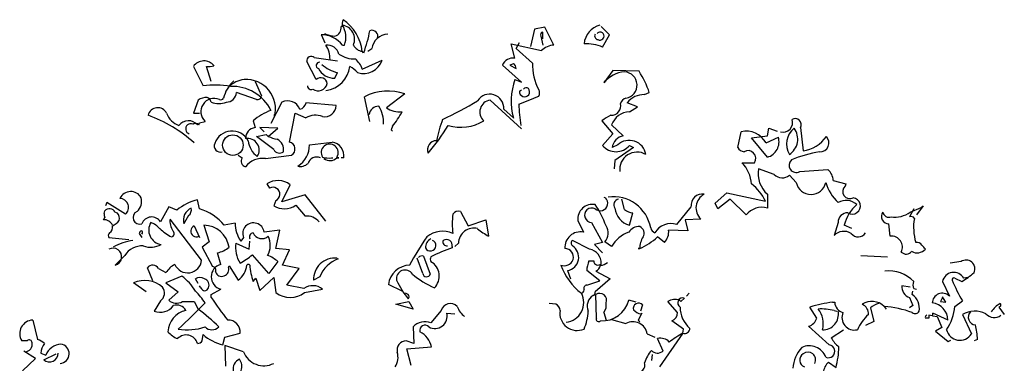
# Model space of a CAD drawing. Header units: millimetres. Extents: x -129.2 to -76.8, y 2488.8 to 2511.1.
# Tile 13 of 16: x -105.5 to -101.1, y 2500.7 to 2502.3. Entities that reach past the tile are written whole.
import ezdxf

# ---------------------------------------------------------------- set-up
doc = ezdxf.new("R2010")
doc.units = ezdxf.units.MM

# ---------------------------------------------------------------- blocks, each defined once
blk = doc.blocks.new('AR-ALZ-1')
for p, q in [((-0.637, 5.5245), (-0.6431, 5.5245)), ((0.5518, 5.4878), (0.5151, 5.5245)), ((-0.7287, 5.4848), (-0.7317, 5.4878)), ((-0.7134, 5.4512), (-0.7287, 5.4848)), ((-0.7103, 5.4909), (-0.7164, 5.4909)), ((0.2187, 5.5123), (0.2003, 5.4359)), ((0.2645, 5.5215), (0.2187, 5.5123)), ((0.2462, 5.4817), (0.2554, 5.442)), ((0.2554, 5.4695), (0.2554, 5.5001)), ((0.3042, 5.442), (0.2645, 5.5215)), ((0.5212, 5.4328), (0.5518, 5.4878)), ((-0.637, 5.442), (-0.6278, 5.442)), ((0.1148, 5.4481), (0.2492, 5.4176)), ((0.1301, 5.3839), (0.1148, 5.4481)), ((0.1362, 5.4267), (0.1515, 5.4542)), ((-0.5423, 5.4084), (-0.5484, 5.4145)), ((-0.5239, 5.4145), (-0.5056, 5.4267)), ((0.2095, 5.3625), (0.1362, 5.4267)), ((-1.3001, 5.3473), (-1.2573, 5.2617)), ((-1.2207, 5.28), (-1.2421, 5.3473)), ((-0.7531, 5.2892), (-0.7959, 5.3687)), ((-0.7623, 5.387), (-0.6584, 5.3717)), ((-0.5484, 5.335), (-0.4597, 5.3748)), ((0.1606, 5.277), (0.0751, 5.3534)), ((0.1239, 5.3595), (0.1087, 5.3534)), ((0.1087, 5.3534), (0.1362, 5.3381)), ((-0.6706, 5.2953), (-0.6584, 5.3198)), ((0.5671, 5.3289), (0.5273, 5.2739)), ((0.6832, 5.3259), (0.5671, 5.3289)), ((-1.1351, 5.2678), (-1.1443, 5.2556)), ((-1.1351, 5.2586), (-1.1351, 5.2678)), ((-1.1351, 5.2678), (-1.1351, 5.2586)), ((-1.1229, 5.28), (-1.1198, 5.2831)), ((-1.0251, 5.28), (-0.9976, 5.2159)), ((0.1301, 5.2892), (0.1606, 5.277)), ((0.5273, 5.28), (0.5304, 5.277)), ((0.5304, 5.2831), (0.5365, 5.2831)), ((0.5304, 5.277), (0.5304, 5.2831)), ((-1.019, 5.2006), (-1.1076, 5.2311)), ((-0.3589, 5.225), (-0.4414, 5.1639)), ((0.1515, 5.2372), (0.1606, 5.2434)), ((0.7076, 5.222), (0.729, 5.2311)), ((-1.2787, 5.1975), (-1.3001, 5.1395)), ((-0.9059, 5.1884), (-0.9548, 5.0936)), ((-0.6645, 5.1731), (-0.799, 5.1853)), ((-0.5147, 5.1028), (-0.5392, 5.2128)), ((0.1606, 5.0692), (0.02, 5.1975)), ((0.6771, 5.167), (0.6312, 5.1853)), ((-1.3001, 5.1395), (-1.2726, 5.1395)), ((-0.9395, 5.1242), (-0.9395, 5.1333)), ((-0.8723, 5.0111), (-0.8478, 5.1395)), ((-0.8478, 5.1395), (-0.799, 5.1181)), ((0.0812, 5.1578), (0.1239, 5.1181)), ((0.6404, 5.1456), (0.6771, 5.167)), ((-1.3001, 5.0906), (-1.294, 5.0967)), ((-1.294, 5.0967), (-1.3001, 5.0906)), ((-1.2818, 5.0875), (-1.2787, 5.0906)), ((-1.2757, 5.0875), (-1.2726, 5.0967)), ((-1.2726, 5.0967), (-1.2482, 5.1028)), ((-1.0343, 5.1058), (-1.0251, 5.0753)), ((0.5182, 5.1058), (0.5671, 5.0478)), ((0.6129, 5.0386), (0.5609, 5.0875)), ((-1.019, 5.0356), (-0.9762, 5.0447)), ((-1.0037, 5.0753), (-0.9854, 5.0569)), ((-0.9242, 5.0722), (-1.0037, 5.0753)), ((-0.9762, 5.0447), (-0.967, 5.0356)), ((-0.967, 5.0356), (-0.9242, 5.0722)), ((-0.4139, 5.0814), (-0.42, 5.0661)), ((-0.42, 5.0661), (-0.4139, 5.06)), ((0.5671, 5.0478), (0.5212, 4.9958)), ((1.1232, 4.9867), (1.1385, 5.0569)), ((1.2547, 5.0386), (1.2608, 5.0722)), ((1.2608, 5.0722), (1.2974, 5.06)), ((1.4013, 5.0753), (1.4136, 4.9714)), ((-0.9426, 4.9775), (-1.019, 5.0356)), ((-0.7837, 4.9989), (-0.6828, 5.0111)), ((0.5885, 4.9989), (0.564, 4.9867)), ((0.6404, 4.9958), (0.6587, 4.9867)), ((1.1844, 5.0294), (1.2547, 5.0386)), ((1.2547, 4.9439), (1.1844, 5.0294)), ((1.2485, 5.0081), (1.3035, 5.0325)), ((-1.1015, 4.953), (-1.0832, 4.9408)), ((-0.9793, 4.9378), (-0.8631, 4.953)), ((0.6587, 4.9867), (0.5762, 4.9286)), ((-0.6859, 4.9408), (-0.6798, 4.9408)), ((-0.6523, 4.9408), (-0.6614, 4.9439)), ((-0.6614, 4.9408), (-0.6523, 4.9408)), ((-0.6309, 4.9408), (-0.6431, 4.9408)), ((0.5762, 4.9286), (0.5732, 4.8919)), ((1.1416, 4.9194), (1.1966, 4.9194)), ((1.2852, 4.8675), (1.2149, 4.8919)), ((1.383, 4.8308), (1.3524, 4.8644)), ((1.3983, 4.8797), (1.5236, 4.8889)), ((-0.9731, 4.8247), (-0.9609, 4.8064)), ((-0.9059, 4.7452), (-0.8692, 4.8216)), ((1.548, 4.84), (1.603, 4.8247)), ((1.603, 4.8247), (1.6, 4.8155)), ((1.0224, 4.7391), (1.0744, 4.785)), ((1.0744, 4.785), (1.2455, 4.7483)), ((1.2547, 4.7789), (1.2547, 4.7177)), ((-1.6852, 4.7422), (-1.6913, 4.7269)), ((-1.6027, 4.6902), (-1.6852, 4.7422)), ((-1.2726, 4.7147), (-1.2818, 4.7544)), ((-0.9334, 4.7514), (-0.9426, 4.7269)), ((-0.802, 4.7758), (-0.9059, 4.7452)), ((-0.7103, 4.6597), (-0.802, 4.7758)), ((0.5273, 4.7666), (0.5334, 4.7636)), ((0.619, 4.7116), (0.6068, 4.7575)), ((1.0346, 4.7147), (1.0224, 4.7391)), ((1.0896, 4.7575), (1.0346, 4.7147)), ((1.1599, 4.6872), (1.0896, 4.7575)), ((-1.6974, 4.6933), (-1.6943, 4.7055)), ((-1.6485, 4.6994), (-1.6393, 4.6963)), ((-1.4101, 4.7238), (-1.4468, 4.6566)), ((-1.3735, 4.7086), (-1.4101, 4.7238)), ((-0.8448, 4.73), (-0.802, 4.6811)), ((-0.1114, 4.7025), (-0.0777, 4.6383)), ((0.6404, 4.6413), (0.6557, 4.6963)), ((0.8513, 4.6444), (0.9154, 4.7238)), ((1.9056, 4.7147), (1.8872, 4.678)), ((1.8903, 4.6994), (1.9392, 4.7208)), ((1.9484, 4.7269), (1.9178, 4.6872)), ((1.9392, 4.7208), (1.9484, 4.7269)), ((-1.7005, 4.6658), (-1.6943, 4.675)), ((-1.2635, 4.4855), (-1.404, 4.6688)), ((-1.3399, 4.6536), (-1.3429, 4.6474)), ((-1.3215, 4.6841), (-1.3399, 4.6536)), ((-1.1137, 4.6505), (-1.1626, 4.6413)), ((-0.0777, 4.6383), (0.0017, 4.6658)), ((0.0017, 4.6658), (0.0139, 4.5924)), ((0.4112, 4.6627), (0.4357, 4.6108)), ((0.4723, 4.6536), (0.5212, 4.5649)), ((0.9582, 4.6688), (0.8879, 4.6658)), ((0.8879, 4.6658), (0.9002, 4.6169)), ((1.5694, 4.6536), (1.5511, 4.5955)), ((1.8017, 4.5924), (1.7956, 4.6474)), ((-1.5415, 4.6047), (-1.5293, 4.5863)), ((-1.2971, 4.6383), (-1.2726, 4.5863)), ((-1.2543, 4.6413), (-1.2298, 4.568)), ((-0.9151, 4.6199), (-0.9854, 4.6108)), ((-0.9334, 4.5374), (-0.9151, 4.6199)), ((0.9002, 4.6169), (0.8146, 4.6199)), ((1.6305, 4.6261), (1.5969, 4.6413)), ((-1.676, 4.5863), (-1.5874, 4.5772)), ((-1.2298, 4.568), (-1.2604, 4.5435)), ((-1.1107, 4.5619), (-1.0526, 4.5344)), ((-1.077, 4.5863), (-1.0893, 4.571)), ((-1.0526, 4.5344), (-1.0495, 4.571)), ((-0.1205, 4.5619), (-0.1358, 4.5466)), ((0.4632, 4.5344), (0.3868, 4.5741)), ((0.5212, 4.5649), (0.4846, 4.5558)), ((0.5609, 4.5466), (0.5304, 4.568)), ((0.7963, 4.5649), (0.7657, 4.5894)), ((-1.2604, 4.5435), (-1.2146, 4.458)), ((-1.1779, 4.4671), (-1.1932, 4.5191)), ((-0.8723, 4.5313), (-0.9334, 4.5374)), ((-0.9029, 4.4641), (-0.8723, 4.5313)), ((-0.148, 4.5466), (-0.148, 4.5405)), ((0.4846, 4.5558), (0.5212, 4.5191)), ((0.6801, 4.5374), (0.6862, 4.5374)), ((0.6862, 4.5374), (0.6801, 4.5374)), ((-1.6057, 4.5069), (-1.6485, 4.4641)), ((-0.964, 4.4274), (-1.0373, 4.5099)), ((-0.9242, 4.4794), (-0.964, 4.4274)), ((-0.6614, 4.4947), (-0.6584, 4.4916)), ((-0.6584, 4.4916), (-0.6553, 4.4916)), ((-0.2794, 4.4274), (-0.3039, 4.4947)), ((-0.2764, 4.5038), (-0.2458, 4.4244)), ((0.4601, 4.4824), (0.4815, 4.4824)), ((1.6703, 4.5069), (1.7894, 4.5008)), ((2.1164, 4.4794), (2.0675, 4.4733)), ((-1.4804, 4.3938), (-1.5049, 4.4519)), ((-1.456, 4.4488), (-1.4224, 4.4305)), ((-1.1443, 4.4549), (-1.1412, 4.461)), ((-1.1412, 4.461), (-1.1015, 4.3969)), ((-0.8295, 4.4488), (-0.9029, 4.4641)), ((-0.8845, 4.3755), (-0.8295, 4.4488)), ((0.3654, 4.4396), (0.3776, 4.403)), ((0.509, 4.3938), (0.4509, 4.4396)), ((0.4907, 4.4366), (0.5548, 4.403)), ((-1.511, 4.3449), (-1.566, 4.3846)), ((-1.3521, 4.4152), (-1.4224, 4.3846)), ((-1.4224, 4.3846), (-1.3674, 4.3449)), ((-1.2787, 4.3816), (-1.291, 4.403)), ((-1.0343, 4.3907), (-1.022, 4.406)), ((-1.022, 4.406), (-1.0037, 4.351)), ((-1.0037, 4.351), (-0.9426, 4.4091)), ((-0.9426, 4.4091), (-0.9334, 4.3419)), ((-0.7378, 4.4121), (-0.7653, 4.3969)), ((0.4509, 4.3755), (0.509, 4.3938)), ((0.5548, 4.403), (0.4876, 4.3449)), ((2.0339, 4.3907), (2.0645, 4.3266)), ((2.0889, 4.406), (2.1195, 4.3907)), ((2.147, 4.4091), (2.1287, 4.406)), ((-1.3674, 4.3449), (-1.4101, 4.3082)), ((-1.2665, 4.3632), (-1.2726, 4.3724)), ((-1.2207, 4.3327), (-1.1779, 4.3571)), ((-0.8081, 4.3602), (-0.8845, 4.3755)), ((-0.8051, 4.3419), (-0.7256, 4.3571)), ((-0.3711, 4.348), (-0.4322, 4.3785)), ((-0.3436, 4.3327), (-0.3558, 4.3388)), ((0.9063, 4.3388), (0.894, 4.3266)), ((1.8903, 4.3663), (1.8536, 4.3724)), ((1.8995, 4.3327), (1.9025, 4.348)), ((1.9056, 4.3602), (1.9178, 4.3571)), ((-1.4468, 4.3052), (-1.4743, 4.2593)), ((-1.349, 4.3021), (-1.2971, 4.3021)), ((-1.2971, 4.3021), (-1.2787, 4.2685)), ((-1.2207, 4.3205), (-1.2207, 4.3327)), ((-0.3986, 4.2899), (-0.3406, 4.3021)), ((-0.3406, 4.3021), (-0.3222, 4.2685)), ((0.4937, 4.2288), (0.4907, 4.3327)), ((0.671, 4.2991), (0.6373, 4.3082)), ((0.8543, 4.2532), (0.8115, 4.3021)), ((0.8635, 4.3082), (0.8696, 4.3021)), ((0.8696, 4.3021), (0.8849, 4.3174)), ((1.545, 4.2991), (1.5541, 4.2991)), ((1.8872, 4.3205), (1.9025, 4.2838)), ((2.0339, 4.3205), (2.0248, 4.3021)), ((2.0248, 4.3021), (2.0492, 4.2991)), ((2.0339, 4.3235), (2.0339, 4.3205)), ((2.0492, 4.2991), (2.0339, 4.3235)), ((2.0889, 4.2807), (2.1225, 4.3052)), ((-0.3222, 4.2685), (-0.3986, 4.2899)), ((-0.1969, 4.2624), (-0.2428, 4.2074)), ((0.3134, 4.2899), (0.2829, 4.293)), ((0.5273, 4.2532), (0.5365, 4.2196)), ((0.6985, 4.2868), (0.6893, 4.2593)), ((1.4747, 4.2288), (1.4441, 4.2777)), ((1.5511, 4.2624), (1.5633, 4.2593)), ((1.713, 4.2746), (1.7283, 4.2135)), ((1.7742, 4.2807), (1.7833, 4.2685)), ((1.9025, 4.2838), (1.8872, 4.2746)), ((2.2906, 4.2807), (2.2845, 4.2777)), ((2.2845, 4.2777), (2.309, 4.2441)), ((-2.0152, 4.2196), (-1.9938, 4.134)), ((-0.1725, 4.2502), (-0.1358, 4.2471)), ((0.5609, 4.2227), (0.6251, 4.2043)), ((0.6954, 4.2502), (0.6801, 4.2196)), ((0.6801, 4.2196), (0.6862, 4.2135)), ((0.8818, 4.1799), (0.8299, 4.2166)), ((1.7283, 4.2135), (1.6917, 4.1952)), ((1.9728, 4.2288), (1.9575, 4.2288)), ((1.9728, 4.241), (1.9728, 4.2288)), ((1.9881, 4.238), (1.9728, 4.241)), ((2.0584, 4.2196), (1.9911, 4.2502)), ((1.9911, 4.238), (2.0095, 4.2349)), ((2.0095, 4.2349), (2.0309, 4.186)), ((2.1225, 4.2441), (2.1623, 4.1585)), ((-0.3222, 4.1891), (-0.3192, 4.1157)), ((0.8788, 4.1616), (0.8818, 4.1799)), ((1.5297, 4.1096), (1.438, 4.1921)), ((1.5389, 4.1402), (1.5939, 4.1768)), ((2.0309, 4.186), (2.0034, 4.1707)), ((2.0034, 4.1707), (2.0584, 4.1249)), ((-2.0397, 4.1279), (-2.0641, 4.1279)), ((-1.2604, 4.1279), (-1.2573, 4.1554)), ((-1.1687, 4.1096), (-1.1596, 4.1432)), ((-1.1596, 4.1432), (-1.0923, 4.1616)), ((-0.3192, 4.1157), (-0.3528, 4.1279)), ((0.7199, 4.1585), (0.7535, 4.1432)), ((0.7901, 4.0821), (0.7657, 4.1371)), ((0.8788, 4.1616), (0.7749, 4.0118)), ((2.0584, 4.1249), (2.0706, 4.131)), ((2.1898, 4.134), (2.1745, 4.1279)), ((-2.003, 4.0485), (-2.055, 4.0821)), ((-1.1596, 4.1065), (-1.1565, 4.0149)), ((-1.077, 4.079), (-1.1596, 4.1065)), ((-0.3497, 4.0913), (-0.2397, 4.1004)), ((-0.3314, 4.0179), (-0.3497, 4.0913)), ((-2.0611, 3.9935), (-2.003, 4.0485)), ((-1.9786, 4.0729), (-1.9572, 4.0638)), ((-1.9663, 4.0424), (-1.9113, 4.0699)), ((0.7413, 4.0668), (0.7382, 4.0393)), ((1.5266, 4.0332), (1.5602, 4.0088))]:
    blk.add_line(p, q)
blk.add_circle((-1.1244, 4.9974), 0.0458)
for centre, radius, start, end in [((-0.6807, 5.5184), 0.0381, 285.3317, 9.1978), ((-0.5896, 5.5352), 0.0486, 155.8545, 192.7243), ((-0.6458, 5.468), 0.0633, 335.7565, 82.0167), ((-0.721, 5.4771), 0.0996, 339.3427, 32.4696), ((-0.7502, 5.3879), 0.2036, 7.4912, 55.1662), ((0.5326, 5.4393), 0.0943, 104.5014, 174.6464), ((-0.7292, 5.3723), 0.1155, 37.0878, 91.2702), ((-0.6501, 5.6611), 0.1806, 250.5235, 263.4873), ((-1.0665, 5.6086), 0.5612, 339.0983, 349.4844), ((-0.5054, 5.4819), 0.026, 338.825, 111.175), ((-0.4324, 5.4171), 0.0738, 92.2727, 172.5222), ((0.2569, 5.4878), 0.0123, 97.1261, 209.7438), ((0.5029, 5.4833), 0.0171, 153.4349, 259.6952), ((0.5105, 5.4817), 0.0184, 41.635, 138.365), ((0.5086, 5.4833), 0.019, 242.4037, 34.3292), ((-0.7055, 5.3868), 0.0554, 16.2201, 95.0192), ((-0.811, 5.3785), 0.1191, 359.6668, 32.224), ((-0.5407, 5.468), 0.054, 208.7414, 261.8683), ((0.3083, 5.3587), 0.0834, 92.8026, 135.1224), ((0.4469, 5.262), 0.1863, 66.4928, 92.5243), ((-0.7755, 5.3712), 0.0206, 50.2263, 186.9946), ((-0.5855, 5.4947), 0.114, 234.1602, 273.3194), ((-1.2531, 5.3144), 0.0574, 38.821, 144.9973), ((-1.2314, 5.416), 0.0696, 261.1596, 289.2292), ((-0.7398, 5.3516), 0.0141, 81.8703, 253.0721), ((-0.6183, 5.4822), 0.1673, 228.7415, 256.1529), ((-0.7256, 5.3625), 0.1232, 277.1264, 352.8736), ((-0.6691, 5.2326), 0.1321, 41.2499, 60.1713), ((-0.6553, 5.2968), 0.1136, 19.6553, 47.7248), ((-0.5434, 5.4045), 0.0887, 252.6918, 340.4383), ((0.1218, 5.3341), 0.0505, 80.5456, 157.5636), ((0.1122, 5.3386), 0.0239, 358.7818, 60.708), ((0.4337, 5.3515), 0.2245, 177.1858, 208.8034), ((-0.673, 5.3754), 0.0801, 207.739, 271.7482), ((0.627, 5.1974), 0.1257, 93.6631, 142.4819), ((0.6159, 5.2644), 0.0585, 279.0726, 86.953), ((0.3396, 5.1011), 0.4106, 18.4576, 33.1844), ((-1.2064, 4.8547), 0.4101, 79.9952, 97.1406), ((-1.0286, 5.1759), 0.1405, 132.1581, 167.329), ((-1.0587, 5.167), 0.1232, 97.1251, 133.9949), ((-1.1277, 5.0656), 0.1931, 26.454, 92.1914), ((-1.0654, 5.1589), 0.1306, 344.5649, 93.7824), ((-0.776, 5.2614), 0.0168, 178.9595, 297.0297), ((-0.7445, 5.2801), 0.0413, 234.6449, 347.064), ((-0.733, 5.2683), 0.0289, 5.0042, 133.8837), ((0.4208, 5.1931), 0.3062, 161.7154, 194.1937), ((-1.1546, 5.2355), 0.0472, 271.3927, 354.6575), ((-1.0142, 5.2165), 0.0167, 253.4135, 357.6619), ((-0.4343, 5.0009), 0.2365, 71.4154, 116.3417), ((0.0185, 5.1615), 0.0628, 356.6422, 148.3067), ((-0.5592, 7.0145), 1.967, 291.0824, 293.8764), ((0.1739, 5.2348), 0.0226, 173.9046, 40.3008), ((0.1819, 5.2382), 0.0146, 50.404, 145.8562), ((0.211, 5.2296), 0.0294, 332.1037, 27.8963), ((0.7045, 5.1306), 0.0915, 88.0446, 143.2374), ((-1.2405, 5.144), 0.0657, 88.6678, 125.5376), ((-1.2075, 5.1461), 0.0594, 66.6587, 226.7915), ((-1.2524, 5.1797), 0.0329, 15.2565, 65.9461), ((-1.1871, 5.2777), 0.0955, 249.3914, 290.6086), ((-1.1779, 5.2128), 0.0137, 243.4363, 333.4336), ((-0.8806, 5.1355), 0.0586, 22.3673, 115.5577), ((-0.831, 5.1899), 0.0324, 278.1306, 351.8694), ((-0.7165, 5.1755), 0.0521, 259.9562, 357.3634), ((-0.9931, 6.8158), 1.8833, 295.2138, 300.5808), ((0.0277, 5.1452), 0.0528, 98.3779, 228.2236), ((0.7216, 5.1868), 0.5732, 180.7655, 190.2895), ((0.5598, 5.1723), 0.0421, 267.3974, 13.6576), ((0.6343, 5.1731), 0.0348, 105.2552, 164.7448), ((-1.4589, 5.1198), 0.0442, 26.3599, 166.3205), ((-1.7191, 4.5338), 0.6348, 48.3361, 69.9882), ((-1.333, 5.1708), 0.0918, 199.9433, 250.0567), ((-0.8767, 4.9246), 0.2402, 108.9719, 130.9913), ((-0.7565, 5.0519), 0.0787, 66.8673, 122.66), ((-0.4764, 5.1283), 0.0417, 88.0915, 173.1111), ((-0.5835, 5.0982), 0.1301, 356.6336, 33.5034), ((-0.3806, 5.253), 0.1078, 235.6994, 275.0589), ((-0.7547, 5.355), 0.4371, 321.2477, 331.3721), ((0.7153, 4.83), 0.339, 117.6626, 125.5524), ((0.6447, 5.0563), 0.0894, 92.7514, 159.565), ((-1.3218, 5.053), 0.0529, 40.7812, 143.461), ((-1.3118, 5.0695), 0.0227, 67.8569, 252.8355), ((-1.2915, 5.07), 0.0236, 47.8227, 119.4969), ((-0.9704, 5.5741), 0.9414, 319.4582, 328.6575), ((0.4114, 4.8857), 0.6433, 159.4137, 168.2079), ((-0.1109, 5.2733), 0.1968, 253.6319, 301.7018), ((1.324, 5.0983), 0.0429, 254.6777, 18.5955), ((1.3777, 5.0884), 0.027, 331.0155, 118.9845), ((-1.1278, 4.9778), 0.0822, 28.6577, 160.676), ((-1.0207, 5.0283), 0.0472, 95.3627, 182.2655), ((1.1606, 4.9585), 0.1009, 29.4122, 102.6628), ((1.4277, 5.0023), 0.0883, 127.6066, 211.5185), ((1.309, 5.0241), 0.0807, 302.5447, 36.5804), ((-1.1808, 4.9938), 0.027, 155.551, 289.4699), ((-1.0589, 4.9755), 0.0516, 326.3773, 99.9797), ((-0.9588, 5.0256), 0.0972, 184.9262, 234.0255), ((-0.8066, 5.4863), 0.4785, 250.4078, 255.3868), ((-0.9472, 4.979), 0.0486, 347.2771, 65.853), ((-0.8793, 4.9802), 0.0317, 300.7741, 77.1712), ((-0.8929, 4.9972), 0.1092, 301.6232, 0.8972), ((-0.6935, 4.9641), 0.0379, 327.8275, 212.1725), ((-0.6918, 4.9501), 0.0616, 351.3005, 81.6379), ((-0.2185, 4.9776), 0.0396, 89.6849, 202.935), ((0.5808, 5.0466), 0.0783, 220.4272, 319.5728), ((0.623, 4.9801), 0.0593, 99.7908, 173.6806), ((0.6393, 4.9431), 0.0755, 9.9389, 132.3548), ((1.2356, 5.0122), 0.0709, 285.6053, 16.6216), ((1.386, 5.1322), 0.1631, 279.7181, 323.6847), ((1.4888, 5.008), 0.0397, 267.2568, 43.8552), ((-0.9175, 4.9899), 0.028, 206.4234, 309.3871), ((0.6749, 4.8886), 0.0778, 60.0862, 186.5952), ((1.1523, 5.0004), 0.0321, 205.3469, 267.273), ((1.1684, 4.9389), 0.0343, 325.3682, 120.9366), ((1.6018, 4.3434), 0.6354, 100.4178, 112.2099), ((-1.0628, 4.9259), 0.0253, 143.7181, 258.3569), ((-0.9924, 4.844), 0.0946, 82.0367, 142.9222), ((-0.8234, 4.9504), 0.0478, 255.1866, 314.6762), ((-0.7516, 4.9045), 0.04, 65.1486, 162.7763), ((-0.6981, 5.0417), 0.1016, 254.292, 276.9106), ((-0.6923, 4.9736), 0.045, 232.777, 313.2486), ((1.0303, 4.8122), 0.1545, 4.652, 43.9571), ((1.3832, 4.908), 0.032, 132.4174, 298.0178), ((1.3364, 4.8711), 0.1232, 170.2636, 228.4544), ((1.3204, 4.9002), 0.0481, 222.9716, 311.8233), ((1.4777, 4.8354), 0.0704, 3.7321, 49.398), ((-0.9233, 4.7512), 0.0888, 52.4861, 124.1445), ((1.0545, 4.6581), 0.2112, 25.2679, 52.0517), ((1.4487, 4.8458), 0.0674, 192.8691, 347.1309), ((1.712, 4.8921), 0.2069, 197.2246, 226.4303), ((-1.579, 4.738), 0.0532, 28.8, 154.8953), ((-0.9462, 4.7793), 0.0308, 294.6288, 118.5013), ((0.9642, 4.7306), 0.0492, 79.0517, 187.8519), ((1.0045, 4.7185), 0.0678, 117.1532, 227.0325), ((1.6216, 4.7919), 0.032, 132.4174, 298.0178), ((-1.6283, 4.7207), 0.0398, 310.1038, 88.2542), ((-1.5925, 4.7483), 0.062, 312.3377, 14.2638), ((-1.2214, 4.5191), 0.243, 104.3871, 128.743), ((0.4757, 4.6693), 0.0648, 79.3889, 185.8392), ((0.5106, 4.739), 0.0335, 226.6103, 47.0849), ((0.1591, 4.5035), 0.4007, 19.6559, 34.9433), ((0.5687, 4.5991), 0.1691, 10.2175, 97.8377), ((0.5966, 4.7327), 0.0253, 101.6431, 216.2819), ((1.6046, 4.6826), 0.0692, 46.7904, 120.5292), ((1.7667, 4.6018), 0.1743, 131.1811, 166.8914), ((1.6318, 4.7273), 0.0366, 237.578, 82.4558), ((-1.65, 4.6918), 0.0474, 178.153, 200.7717), ((-1.6736, 4.6865), 0.0282, 27.2018, 137.6089), ((-1.6628, 4.6719), 0.0339, 344.292, 46.2182), ((-1.5393, 4.6752), 0.0295, 112.8334, 289.6676), ((-1.2851, 4.663), 0.0599, 113.8393, 195.0408), ((-1.3448, 4.7116), 0.036, 310.2721, 9.7617), ((-1.3449, 4.4871), 0.2387, 40.2336, 72.3863), ((-0.8962, 4.8086), 0.0939, 240.4002, 303.1796), ((0.1469, 4.6474), 0.295, 171.6603, 188.3397), ((-0.1205, 4.6753), 0.0286, 71.3245, 148.6417), ((0.4732, 4.6858), 0.0323, 63.4125, 268.515), ((0.6639, 4.7262), 0.0881, 185.523, 254.5375), ((0.6658, 4.7723), 0.0767, 232.3629, 262.3974), ((1.2302, 4.6314), 0.0897, 74.1898, 141.5676), ((1.6107, 4.6551), 0.0413, 87.8793, 182.1207), ((1.7943, 4.6801), 0.0326, 143.6667, 272.1278), ((1.7956, 4.7045), 0.028, 190.5591, 288.9281), ((1.8196, 4.8004), 0.1233, 263.0758, 304.9967), ((-1.6973, 4.6264), 0.0395, 22.2343, 94.5507), ((-1.6944, 4.7116), 0.0807, 294.625, 322.6946), ((-1.4858, 4.6318), 0.0462, 32.5018, 160.1785), ((-1.4341, 4.6199), 0.0649, 148.806, 261.4237), ((-1.5247, 4.5603), 0.0996, 41.2701, 69.3396), ((-1.3265, 4.6597), 0.0781, 173.2588, 213.2223), ((-0.9823, 4.6474), 0.1314, 178.6678, 215.5376), ((-1.0326, 4.604), 0.0478, 8.1977, 201.6651), ((-0.7932, 4.6143), 0.0673, 38.9181, 97.4791), ((0.8253, 4.5649), 0.0836, 71.8975, 149.2146), ((1.8949, 4.6643), 0.0157, 29.0559, 119.0533), ((2.1465, 4.6318), 0.2413, 170.4429, 196.098), ((-1.6638, 4.5955), 0.0153, 126.8712, 216.8686), ((-1.6859, 4.6306), 0.0263, 299.54, 16.8572), ((-1.5186, 4.597), 0.0242, 124.6952, 161.565), ((-1.5347, 4.6085), 0.00871, 307.8756, 74.7443), ((-1.2455, 4.8605), 0.311, 228.9142, 240.6506), ((-1.4008, 4.6044), 0.0153, 280.67, 54.2724), ((-1.2864, 4.6154), 0.0253, 115.0169, 295.0169), ((-1.2561, 4.525), 0.1164, 9.1773, 89.112), ((-1.0309, 4.5879), 0.0201, 99.6055, 202.2853), ((-0.9952, 4.6239), 0.0423, 202.5676, 311.8238), ((-0.1907, 4.5034), 0.1111, 65.6901, 129.3016), ((-0.0522, 4.5599), 0.0684, 75.3881, 178.3517), ((0.187, 4.8966), 0.35, 230.6282, 240.3547), ((0.4226, 4.5424), 0.0696, 79.212, 184.0551), ((0.4892, 4.607), 0.0567, 316.5508, 33.5097), ((0.6911, 4.4692), 0.1515, 110.8007, 149.2599), ((0.6832, 4.5802), 0.0551, 86.8202, 146.3099), ((0.673, 4.6054), 0.0327, 330.7089, 66.161), ((0.7657, 4.6368), 0.0315, 194.0378, 247.1648), ((0.7498, 4.611), 0.0654, 315.2717, 7.8584), ((1.5948, 4.5538), 0.0604, 57.2837, 136.4019), ((1.6585, 4.6285), 0.0391, 217.5516, 327.9011), ((-1.532, 4.3228), 0.254, 98.392, 119.6593), ((-0.9907, 4.5405), 0.1218, 169.8881, 213.4906), ((-1.0489, 4.5525), 0.0911, 329.915, 25.9942), ((0.7946, 3.8597), 1.2834, 145.3494, 151.9046), ((-0.2278, 4.5436), 0.0395, 112.2343, 184.5507), ((-0.2452, 4.5512), 0.0245, 205.9859, 69.4668), ((-0.1725, 4.5665), 0.0171, 153.4356, 280.3042), ((-0.174, 4.5515), 0.0264, 349.2674, 121.3423), ((0.3959, 4.5619), 0.0153, 126.8699, 233.1301), ((0.7797, 4.5382), 0.0935, 146.7737, 180.4472), ((0.5668, 4.8069), 0.2948, 293.9123, 312.4447), ((1.807, 4.544), 0.0488, 333.4186, 96.2304), ((1.9193, 4.5382), 0.0271, 32.3486, 99.7265), ((-1.6573, 4.5012), 0.0381, 283.2635, 119.4777), ((-1.5262, 4.4544), 0.0953, 88.2106, 146.6045), ((-1.4899, 4.6364), 0.0929, 248.9923, 299.8051), ((-1.2178, 4.6389), 0.1224, 281.6316, 308.7706), ((0.0091, 4.0329), 0.5314, 107.2037, 118.2982), ((0.3531, 4.4992), 0.0382, 343.7398, 90), ((0.3545, 4.4988), 0.0602, 280.3865, 57.6064), ((0.4526, 4.4727), 0.0626, 357.7027, 80.2793), ((1.8722, 4.5431), 0.0301, 224.0512, 323.577), ((1.9214, 4.5671), 0.0487, 239.1715, 317.89), ((1.904, 4.5053), 0.0609, 28.4962, 51.1149), ((-1.3255, 4.492), 0.0623, 203.4995, 353.9928), ((-1.2314, 4.7415), 0.3021, 297.4087, 309.9715), ((-1.0113, 4.3862), 0.1276, 46.9431, 71.1294), ((-0.6708, 4.4005), 0.0946, 84.32, 182.2086), ((-0.6051, 4.3569), 0.1437, 110.4333, 157.4048), ((-0.2825, 4.4847), 0.0201, 72.2565, 139.6343), ((-0.226, 4.4901), 0.0199, 147.529, 212.471), ((-0.2797, 4.4154), 0.0738, 314.9955, 59.9962), ((0.3501, 4.5038), 0.0426, 248.9638, 338.9611), ((0.5625, 4.4381), 0.1116, 156.5959, 179.2146), ((0.5009, 4.4834), 0.0194, 182.8509, 317.1829), ((0.5155, 4.4997), 0.0358, 264.3947, 319.2081), ((2.139, 4.4472), 0.0393, 334.7392, 125.059), ((-1.4814, 4.4355), 0.0286, 27.6245, 145.2228), ((-1.3347, 4.3753), 0.1036, 117.5856, 147.8332), ((-1.164, 4.4121), 0.0567, 104.1438, 255.8562), ((-1.2176, 4.4412), 0.0171, 333.4349, 79.6952), ((-1.1736, 4.4451), 0.031, 201.9607, 18.489), ((-1.1588, 4.476), 0.0977, 305.8697, 352.9719), ((-1.0557, 4.4595), 0.00764, 36.8699, 143.1301), ((-0.7204, 4.4944), 0.3305, 185.2603, 198.2763), ((-0.3328, 4.3636), 0.1006, 92.702, 171.4763), ((-0.3577, 4.4036), 0.0385, 32.6813, 190.06), ((-0.2623, 4.4293), 0.0172, 186.3403, 343.2708), ((0.6028, 4.564), 0.286, 200.4427, 231.9437), ((0.4771, 4.4692), 0.0353, 292.5877, 351.6623), ((1.798, 4.2921), 0.146, 42.5174, 98.175), ((2.0842, 4.3802), 0.0514, 30.1999, 168.1248), ((1.8755, 4.7866), 0.465, 301.6535, 310.0218), ((-1.5161, 4.2758), 0.1197, 49.0929, 114.6469), ((-1.4873, 4.2309), 0.2286, 30.812, 53.7354), ((-1.2711, 4.3739), 0.0352, 55.6204, 124.3796), ((-1.2586, 4.3755), 0.0285, 334.5813, 74.969), ((-0.103, 4.5235), 0.3188, 203.3987, 220.9927), ((-0.0683, 4.7267), 0.3968, 229.6392, 246.35), ((1.9407, 4.3755), 0.0383, 156.5025, 203.4975), ((2.0843, 4.3994), 0.00805, 55.3056, 198.4342), ((2.94, 4.7712), 0.941, 203.443, 209.6872), ((-1.4701, 4.3399), 0.0418, 303.8075, 39.131), ((-1.4994, 4.1327), 0.2996, 33.0237, 45.9212), ((-1.2497, 4.3678), 0.0174, 195.2553, 344.7447), ((-0.8692, 4.4274), 0.107, 233.1306, 306.8694), ((-0.7689, 4.3039), 0.0686, 50.8963, 124.8615), ((0.3493, 4.2974), 0.0876, 276.5329, 28.1752), ((0.4224, 4.3546), 0.0163, 284.4708, 358.2096), ((0.4528, 4.3602), 0.0154, 97.125, 203.3852), ((0.4779, 4.3403), 0.0107, 272.7274, 25.3451), ((0.5086, 4.3081), 0.0304, 336.6673, 126.0131), ((1.9005, 4.3659), 0.0473, 172.0908, 253.7197), ((2.0331, 4.2942), 0.0451, 45.8772, 177.7256), ((-1.3757, 4.3436), 0.0493, 225.7991, 302.7798), ((-3.6887, 6.6815), 3.4127, 312.8589, 315.6529), ((-0.1875, 4.9948), 1.2338, 213.1307, 218.9241), ((-0.3558, 4.3235), 0.0153, 323.1306, 36.8694), ((0.5085, 4.2821), 0.0562, 122.2827, 203.8623), ((0.5192, 4.3383), 0.122, 266.6604, 345.726), ((0.482, 4.2853), 0.0555, 324.7079, 11.1025), ((0.6808, 4.2721), 0.023, 39.7349, 196.8666), ((0.8441, 4.249), 0.0623, 71.8815, 121.5381), ((0.8776, 4.2967), 0.022, 70.7533, 239.6964), ((1.6465, 3.5721), 0.734, 97.9492, 106.0031), ((1.6038, 4.3012), 0.0497, 182.4669, 254.8528), ((1.7195, 4.2233), 0.0793, 46.3878, 122.9006), ((1.8563, 4.2717), 0.0748, 350.5151, 54.7246), ((1.9794, 4.2175), 0.079, 1.5602, 83.6679), ((-1.4479, 4.3287), 0.0742, 249.1248, 322.766), ((-1.3117, 4.1633), 0.1016, 102.5139, 177.5124), ((-1.3735, 4.2417), 0.0448, 27.5638, 109.9351), ((-1.8335, 3.5357), 0.9191, 45.3014, 52.8698), ((-0.1564, 4.2511), 0.042, 44.8325, 164.4092), ((-0.0296, 4.3166), 0.1035, 200.3095, 232.1981), ((0.3027, 4.2629), 0.029, 358.9964, 68.3838), ((0.4076, 4.2502), 0.0769, 170.8664, 293.8384), ((0.2294, 4.27), 0.2279, 336.7012, 357.3096), ((0.7004, 4.3019), 0.0554, 221.1654, 261.6137), ((0.8152, 4.2528), 0.0392, 292.0612, 0.5586), ((0.9893, 4.2761), 0.1228, 179.2662, 229.3429), ((1.4961, 4.037), 0.232, 76.2854, 93.7751), ((1.4067, 4.206), 0.0969, 342.4801, 40.1398), ((1.5022, 4.2454), 0.0687, 267.4497, 11.6981), ((1.642, 4.2311), 0.0558, 156.5959, 283.4646), ((1.6596, 4.2486), 0.0445, 354.0944, 67.8331), ((1.7803, 4.186), 0.1113, 105.947, 127.1831), ((1.7311, 3.7855), 0.4971, 70.2054, 85.0331), ((1.9124, 4.2677), 0.0195, 228.1798, 334.44), ((1.8628, 4.3021), 0.2272, 326.5252, 354.5947), ((2.1772, 4.1542), 0.1051, 62.0559, 121.3135), ((2.1825, 4.2319), 0.0337, 133.6299, 266.8198), ((2.3386, 4.2011), 0.1036, 117.5856, 147.8332), ((2.286, 4.2868), 0.00764, 306.8699, 53.1301), ((-2.0133, 4.1597), 0.0599, 91.8203, 212.0347), ((-1.1444, 4.1673), 0.0524, 353.7537, 93.15), ((-0.2682, 4.1363), 0.0755, 70.2965, 135.6927), ((-0.2253, 4.2367), 0.0545, 240.8064, 14.3308), ((0.5037, 4.2239), 0.0111, 154.0759, 318.544), ((0.6559, 4.1471), 0.065, 10.0933, 118.2647), ((1.4222, 4.2446), 0.0548, 286.7515, 343.2485), ((1.8413, 4.0927), 0.2045, 132.2427, 155.7026), ((1.9667, 4.2318), 0.00966, 108.4363, 198.4336), ((1.9774, 4.2471), 0.0141, 319.4003, 12.5272), ((2.2636, 4.2833), 0.0519, 224.2048, 305.4063), ((-1.3332, 4.2344), 0.1042, 219.8423, 249.0824), ((-1.3262, 4.4241), 0.2477, 260.4363, 288.3611), ((-1.2176, 4.2211), 0.0443, 226.3978, 313.6022), ((-0.2696, 4.1743), 0.023, 39.7349, 196.8666), ((-0.341, 4.0758), 0.1042, 13.6426, 61.7459), ((0.8866, 4.1828), 0.0227, 249.6882, 0.2958), ((2.1111, 4.1906), 0.0604, 193.1583, 327.917), ((1.8856, 4.1233), 0.3043, 2.0161, 14.2441), ((-2.0309, 4.1188), 0.0126, 359.6354, 133.9674), ((-2.0519, 4.0026), 0.1437, 51.9114, 66.161), ((-1.3323, 4.1009), 0.0526, 16.3669, 136.4922), ((-1.2813, 4.1397), 0.0239, 268.7818, 330.708), ((-1.122, 4.3084), 0.2042, 228.512, 256.7882), ((-0.3517, 4.0859), 0.042, 91.5107, 193.6786), ((0.7795, 4.0879), 0.0511, 41.6058, 105.6151), ((1.1304, 3.7076), 0.519, 118.9969, 127.0508), ((1.655, 4.2043), 0.1327, 208.927, 231.5457), ((-2.0497, 4.1113), 0.0323, 271.5256, 13.3373), ((-1.9014, 4.0695), 0.0772, 143.2443, 177.4481), ((-1.8841, 4.0339), 0.079, 94.2685, 157.7863), ((-1.8963, 4.07), 0.0431, 274.4751, 81.434), ((-0.9867, 4.113), 0.0965, 200.5816, 297.169), ((-0.4684, 4.0541), 0.079, 327.6427, 16.0971), ((0.8834, 3.9685), 0.1862, 141.219, 160.6718), ((0.7657, 4.11), 0.0371, 222.1163, 311.1508), ((1.5273, 3.991), 0.1602, 138.4057, 174.7369), ((1.4416, 4.0276), 0.0777, 20.3366, 116.0606), ((1.435, 4.0429), 0.0344, 332.6227, 128.4324), ((1.526, 4.081), 0.0288, 246.3463, 82.6055), ((1.166, 4.108), 0.4065, 345.8729, 358.9378), ((-1.9413, 4.0726), 0.0392, 230.4074, 0.5193), ((-1.1358, 4.0135), 0.0515, 281.077, 38.2767), ((-1.0767, 4.0023), 0.0471, 113.4441, 190.7613), ((1.4305, 4.0423), 0.0324, 121.5692, 250.4488), ((1.59, 3.9699), 0.0896, 135.0702, 168.7848), ((0.6786, 4.0194), 0.0309, 290.2262, 20.2235)]:
    blk.add_arc(centre, radius, start, end)

msp = doc.modelspace()

# ---------------------------------------------------------------- block references
msp.add_blockref('AR-ALZ-1', (-103.4024, 2496.7173))

doc.saveas('drawing.dxf')
